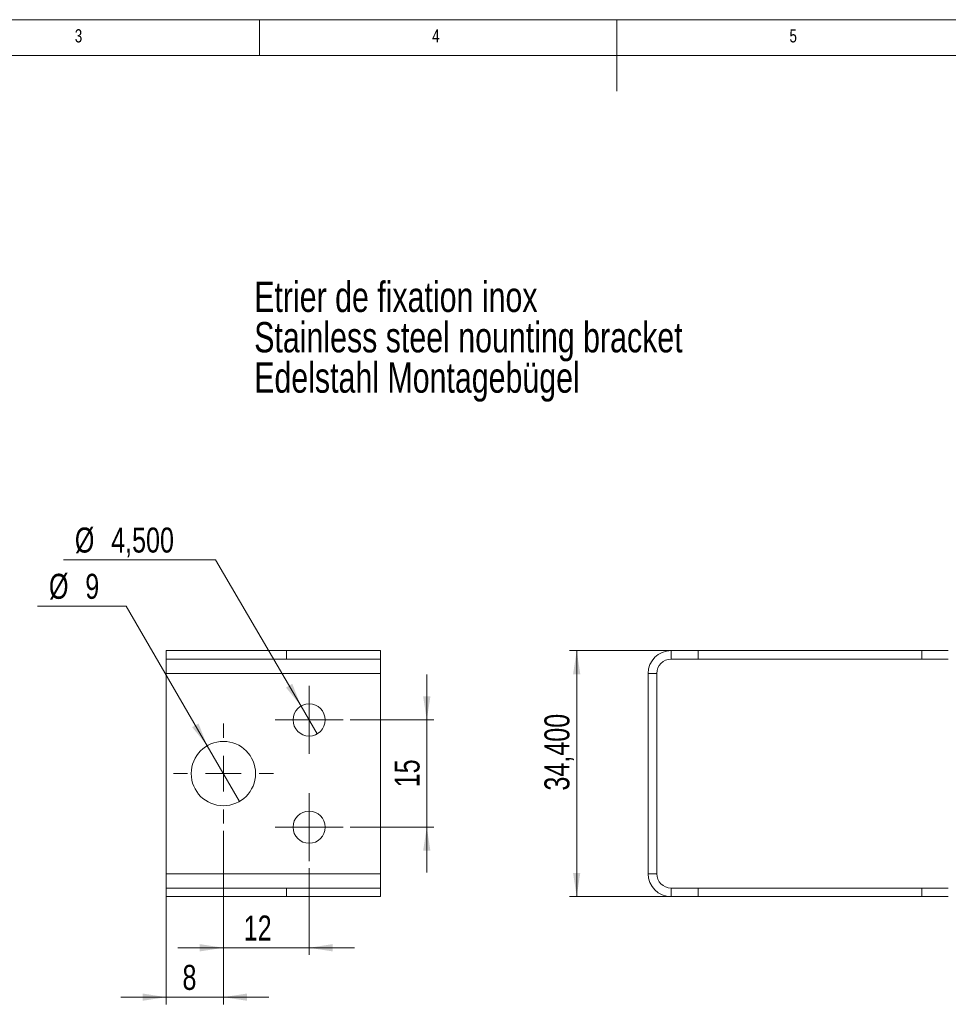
# Paper-space layout 'Sheet1' of a CAD drawing. Header units: millimetres. Extents: x 5 to 415, y 5 to 292.
# Tile 8 of 9: x 126 to 256, y 154 to 292. Entities that reach past the tile are written whole.
import ezdxf

# ---------------------------------------------------------------- set-up
doc = ezdxf.new("R2010")
doc.units = ezdxf.units.MM
doc.styles.add('SLDTEXTSTYLE0', font='TXT', dxfattribs={"width": 0.75})
doc.dimstyles.new('SLDDIMSTYLE4', dxfattribs={"dimtxt": 3.5, "dimasz": 3.302, "dimexe": 0, "dimexo": 0.0625, "dimgap": 0.875, "dimtad": 0, "dimtih": 1, "dimtoh": 1, "dimrnd": 1e-09, "dimzin": 12, "dimdsep": 46, "dimtxsty": 'SLDTEXTSTYLE0', "dimsah": 1, "dimcen": 0.09, "dimadec": 0, "dimazin": 0, "dimtfac": 1, "dimtmove": 0, "dimatfit": 3, "dimfxl": 1, "dimtolj": 1, "dimtzin": 12, "dimarcsym": 0})
doc.dimstyles.new('SLDDIMSTYLE5', dxfattribs={"dimtxt": 3.5, "dimasz": 3.302, "dimexe": 0, "dimexo": 0.0625, "dimgap": 0.875, "dimtad": 1, "dimtoh": 1, "dimrnd": 1e-09, "dimzin": 12, "dimdsep": 46, "dimtxsty": 'SLDTEXTSTYLE0', "dimsah": 1, "dimcen": 0.09, "dimadec": 0, "dimazin": 0, "dimtfac": 1, "dimtofl": 0, "dimtmove": 0, "dimatfit": 3, "dimfxl": 1, "dimtolj": 1, "dimtzin": 12, "dimarcsym": 0})
doc.dimstyles.new('SLDDIMSTYLE6', dxfattribs={"dimtxt": 3.5, "dimasz": 3.302, "dimexe": 0, "dimexo": 0.0625, "dimgap": 0.875, "dimtad": 1, "dimtoh": 1, "dimrnd": 1e-09, "dimzin": 12, "dimdsep": 46, "dimtxsty": 'SLDTEXTSTYLE0', "dimsah": 1, "dimcen": 0.09, "dimadec": 0, "dimazin": 0, "dimtfac": 1, "dimtofl": 0, "dimtmove": 0, "dimatfit": 3, "dimfxl": 1, "dimtolj": 1, "dimtzin": 12, "dimarcsym": 0})

# ---------------------------------------------------------------- blocks, each defined once
blk = doc.blocks.new('SW_NOTE_5')
at = {"color": 0, "linetype": 'Continuous', "lineweight": 0, "char_height": 4.2333, "attachment_point": 1, "style": 'SLDTEXTSTYLE0'}
for s, insert in [('Etrier de fixation inox', (0, 5.46)), ('Stainless steel nounting bracket', (0, -0.19)), ('Edelstahl Montagebügel', (0, -5.83))]:
    blk.add_mtext(s, dxfattribs=dict(at, insert=insert))
blk = doc.blocks.new('*D25')
at = {"color": 7, "linetype": 'Continuous', "lineweight": 0}
for p, q in [((141.34, 209.99), (128.96, 209.99)), ((152.69, 190.46), (141.34, 209.99)), ((157.21, 182.68), (152.69, 190.46))]:
    blk.add_line(p, q, dxfattribs=at)
blk.add_solid([(152.69, 190.46), (151.47, 193.57), (150.59, 193.06)], dxfattribs=at)
at = {"color": 7, "linetype": 'Continuous', "lineweight": 0, "char_height": 3.5, "attachment_point": 1, "style": 'SLDTEXTSTYLE0'}
for s, insert in [('%%c', (130.55, 214.51)), ('9', (135.63, 214.51))]:
    blk.add_mtext(s, dxfattribs=dict(at, insert=insert))
blk = doc.blocks.new('*D26')
at = {"color": 7, "linetype": 'Continuous', "lineweight": 0}
for p, q in [((153.84, 216.47), (132.58, 216.47)), ((165.82, 196.01), (153.84, 216.47)), ((168.09, 192.13), (165.82, 196.01))]:
    blk.add_line(p, q, dxfattribs=at)
blk.add_solid([(165.82, 196.01), (164.59, 199.12), (163.71, 198.6)], dxfattribs=at)
at = {"color": 7, "linetype": 'Continuous', "lineweight": 0, "char_height": 3.5, "attachment_point": 1, "style": 'SLDTEXTSTYLE0'}
for s, insert in [('%%c', (134.17, 220.98)), ('4,500', (139.25, 220.98))]:
    blk.add_mtext(s, dxfattribs=dict(at, insert=insert))
blk = doc.blocks.new('*D27')
at = {"color": 7, "linetype": 'Continuous', "lineweight": 0}
for p, q in [((183.41, 194.07), (183.41, 200.42)), ((172.7, 194.07), (184.41, 194.07)), ((183.41, 194.07), (183.41, 179.07)), ((172.7, 179.07), (184.41, 179.07)), ((183.41, 179.07), (183.41, 172.72))]:
    blk.add_line(p, q, dxfattribs=at)
for points in [[(183.41, 194.07), (183.92, 197.37), (182.9, 197.37)], [(183.41, 179.07), (182.9, 175.77), (183.92, 175.77)]]:
    blk.add_solid(points, dxfattribs=at)
at = {"color": 7, "linetype": 'Continuous', "lineweight": 0, "insert": (178.9, 184.65), "char_height": 3.5, "attachment_point": 1, "rotation": 90, "style": 'SLDTEXTSTYLE0'}
blk.add_mtext('15', dxfattribs=at)
blk = doc.blocks.new('*D28')
at = {"color": 7, "linetype": 'Continuous', "lineweight": 0}
for p, q in [((154.95, 178.57), (154.95, 161.21)), ((166.95, 173.32), (166.95, 161.21)), ((154.95, 162.21), (148.6, 162.21)), ((166.95, 162.21), (154.95, 162.21)), ((166.95, 162.21), (173.3, 162.21))]:
    blk.add_line(p, q, dxfattribs=at)
for points in [[(154.95, 162.21), (151.65, 162.72), (151.65, 161.7)], [(166.95, 162.21), (170.25, 161.7), (170.25, 162.72)]]:
    blk.add_solid(points, dxfattribs=at)
at = {"color": 7, "linetype": 'Continuous', "lineweight": 0, "insert": (157.8, 166.72), "char_height": 3.5, "attachment_point": 1, "style": 'SLDTEXTSTYLE0'}
blk.add_mtext('12', dxfattribs=at)
blk = doc.blocks.new('*D29')
at = {"color": 7, "linetype": 'Continuous', "lineweight": 0}
for p, q in [((154.95, 178.57), (154.95, 154.3)), ((146.95, 169.57), (146.95, 154.3)), ((146.95, 155.3), (140.6, 155.3)), ((154.95, 155.3), (146.95, 155.3)), ((154.95, 155.3), (161.3, 155.3))]:
    blk.add_line(p, q, dxfattribs=at)
for points in [[(146.95, 155.3), (143.65, 155.81), (143.65, 154.8)], [(154.95, 155.3), (158.25, 154.8), (158.25, 155.81)]]:
    blk.add_solid(points, dxfattribs=at)
at = {"color": 7, "linetype": 'Continuous', "lineweight": 0, "insert": (149.23, 159.82), "char_height": 3.5, "attachment_point": 1, "style": 'SLDTEXTSTYLE0'}
blk.add_mtext('8', dxfattribs=at)
blk = doc.blocks.new('SW_CENTERMARKSYMBOL_0')
at = {"color": 0, "linetype": 'Continuous', "lineweight": 0}
for p, q in [((0, 5), (0, 7)), ((0, 0), (0, 2.5)), ((-5, 0), (-7, 0)), ((0, 0), (-2.5, 0)), ((0, 0), (0, -2.5)), ((0, 0), (2.5, 0)), ((5, 0), (7, 0)), ((0, -5), (0, -7))]:
    blk.add_line(p, q, dxfattribs=at)
blk = doc.blocks.new('SW_CENTERMARKSYMBOL_1')
at = {"color": 0, "linetype": 'Continuous', "lineweight": 0}
for p, q in [((0, 2.5), (0, 4.75)), ((0, 0), (0, 2.5)), ((-2.5, 0), (-4.75, 0)), ((0, 0), (-2.5, 0)), ((0, 0), (0, -2.5)), ((0, 0), (2.5, 0)), ((2.5, 0), (4.75, 0)), ((0, -2.5), (0, -4.75))]:
    blk.add_line(p, q, dxfattribs=at)
blk = doc.blocks.new('SW_CENTERMARKSYMBOL_2')
at = {"color": 0, "linetype": 'Continuous', "lineweight": 0}
for p, q in [((0, 2.5), (0, 4.75)), ((0, 0), (0, 2.5)), ((-2.5, 0), (-4.75, 0)), ((0, 0), (-2.5, 0)), ((0, 0), (0, -2.5)), ((0, 0), (2.5, 0)), ((2.5, 0), (4.75, 0)), ((0, -2.5), (0, -4.75))]:
    blk.add_line(p, q, dxfattribs=at)
blk = doc.blocks.new('*D36')
at = {"color": 7, "linetype": 'Continuous', "lineweight": 0}
for p, q in [((220.39, 203.77), (203.39, 203.77)), ((204.39, 203.77), (204.39, 169.37)), ((220.39, 169.37), (203.39, 169.37))]:
    blk.add_line(p, q, dxfattribs=at)
for points in [[(204.39, 203.77), (203.88, 200.47), (204.89, 200.47)], [(204.39, 169.37), (204.89, 172.67), (203.88, 172.67)]]:
    blk.add_solid(points, dxfattribs=at)
at = {"color": 7, "linetype": 'Continuous', "lineweight": 0, "insert": (199.87, 184.19), "char_height": 3.5, "attachment_point": 1, "rotation": 90, "style": 'SLDTEXTSTYLE0'}
blk.add_mtext('34,400', dxfattribs=at)

psp = doc.layouts.new('Sheet1')

# ---------------------------------------------------------------- linework, layer by layer
at = {"color": 7, "linetype": 'Continuous', "lineweight": 0}
for p, q in [((415, 292), (5, 292)), ((160, 287), (160, 292)), ((210, 292), (210, 282)), ((410, 287), (10, 287))]:
    psp.add_line(p, q, dxfattribs=at)
at = {"color": 7, "linetype": 'Continuous', "lineweight": 15}
for p, q in [((146.952, 202.569), (146.952, 203.769)), ((146.952, 203.769), (163.786, 203.769)), ((146.952, 202.569), (163.786, 202.569)), ((146.952, 202.569), (146.952, 200.569)), ((163.786, 203.769), (176.952, 203.769)), ((163.786, 202.569), (163.786, 203.769)), ((163.786, 202.569), (176.952, 202.569)), ((176.952, 202.569), (176.952, 203.769)), ((176.952, 200.569), (176.952, 202.569)), ((217.586, 202.569), (217.586, 203.769)), ((217.586, 203.769), (221.386, 203.769)), ((217.586, 202.569), (221.386, 202.569)), ((221.386, 202.569), (221.386, 203.769)), ((221.386, 203.769), (252.701, 203.769)), ((221.386, 202.569), (252.701, 202.569)), ((252.701, 202.569), (252.701, 203.769)), ((252.701, 203.769), (256.386, 203.769)), ((252.701, 202.569), (256.386, 202.569)), ((146.952, 200.569), (176.952, 200.569)), ((146.952, 200.569), (146.952, 172.569)), ((176.952, 172.569), (176.952, 200.569)), ((215.586, 200.569), (214.386, 200.569)), ((214.386, 200.569), (214.386, 172.569)), ((215.586, 200.569), (215.586, 172.569)), ((146.952, 172.569), (146.952, 170.569)), ((176.952, 172.569), (146.952, 172.569)), ((176.952, 170.569), (176.952, 172.569)), ((215.586, 172.569), (214.386, 172.569)), ((146.952, 170.569), (146.952, 169.369)), ((163.786, 170.569), (146.952, 170.569)), ((163.786, 169.369), (146.952, 169.369)), ((163.786, 170.569), (163.786, 169.369)), ((176.952, 170.569), (163.786, 170.569)), ((176.952, 169.369), (163.786, 169.369)), ((176.952, 170.569), (176.952, 169.369)), ((217.586, 170.569), (217.586, 169.369)), ((221.386, 170.569), (217.586, 170.569)), ((221.386, 169.369), (217.586, 169.369)), ((221.386, 170.569), (221.386, 169.369)), ((252.701, 170.569), (221.386, 170.569)), ((252.701, 169.369), (221.386, 169.369)), ((252.701, 170.569), (252.701, 169.369)), ((256.386, 170.569), (252.701, 170.569)), ((256.386, 169.369), (252.701, 169.369))]:
    psp.add_line(p, q, dxfattribs=at)
for centre, radius in [((166.952, 194.069), 2.25), ((154.952, 186.569), 4.5), ((166.952, 179.069), 2.25)]:
    psp.add_circle(centre, radius, dxfattribs=at)
for centre, radius, start, end in [((217.586, 200.569), 3.2, 90, 180), ((217.586, 200.569), 2, 90, 180), ((217.586, 172.569), 3.2, 180, 270), ((217.586, 172.569), 2, 180, 270)]:
    psp.add_arc(centre, radius, start, end, dxfattribs=at)

# ---------------------------------------------------------------- block references
at = {"color": 7, "linetype": 'Continuous', "lineweight": 0}
for name, p in [('SW_NOTE_5', (159.263, 249.9)), ('SW_CENTERMARKSYMBOL_2', (166.952, 194.069)), ('SW_CENTERMARKSYMBOL_0', (154.952, 186.569)), ('SW_CENTERMARKSYMBOL_1', (166.952, 179.069))]:
    psp.add_blockref(name, p, dxfattribs=at)

# ---------------------------------------------------------------- texts
at = {"color": 7, "linetype": 'Continuous', "lineweight": 0, "char_height": 1.852, "attachment_point": 1, "style": 'SLDTEXTSTYLE0'}
for s, insert in [('3', (134.167, 290.668)), ('3', (134.167, 290.668)), ('4', (184.167, 290.668)), ('4', (184.167, 290.668)), ('5', (234.167, 290.668)), ('5', (234.167, 290.668))]:
    psp.add_mtext(s, dxfattribs=dict(at, insert=insert))

# ---------------------------------------------------------------- dimensions: what is measured, and where the dimension line sits
at = {"color": 7, "linetype": 'Continuous', "lineweight": 0}
for p1, p2, picture, middle in [((168.089, 192.127), (165.815, 196.011), '*D26', (142.418, 219.215)), ((157.213, 182.678), (152.691, 190.46), '*D25', (134.358, 212.743))]:
    dim = psp.add_diameter_dim_2p(p1=p1, p2=p2, dimstyle='SLDDIMSTYLE4', dxfattribs=at)
    dim.commit()
    dim.dimension.update_dxf_attribs({"geometry": picture, "text_midpoint": middle, "dimtype": 163})
for base, p1, p2, dimstyle, picture, middle in [((204.386, 169.369), (221.386, 203.769), (221.386, 169.369), 'SLDDIMSTYLE6', '*D36', (204.386, 191.165)), ((183.408, 179.069), (171.702, 194.069), (171.702, 179.069), 'SLDDIMSTYLE5', '*D27', (183.408, 187.187))]:
    dim = psp.add_linear_dim(base=base, p1=p1, p2=p2, angle=90, dimstyle=dimstyle, dxfattribs=at)
    dim.commit()
    dim.dimension.update_dxf_attribs({"geometry": picture, "text_midpoint": middle, "dimtype": 160})
for base, p1, p2, picture, middle in [((146.952, 155.304), (154.952, 179.569), (146.952, 170.569), '*D29', (150.496, 155.304)), ((154.952, 162.209), (166.952, 174.319), (154.952, 179.569), '*D28', (160.34, 162.209))]:
    dim = psp.add_linear_dim(base=base, p1=p1, p2=p2, dimstyle='SLDDIMSTYLE5', dxfattribs=at)
    dim.commit()
    dim.dimension.update_dxf_attribs({"geometry": picture, "text_midpoint": middle, "dimtype": 160})

doc.saveas('drawing.dxf')
